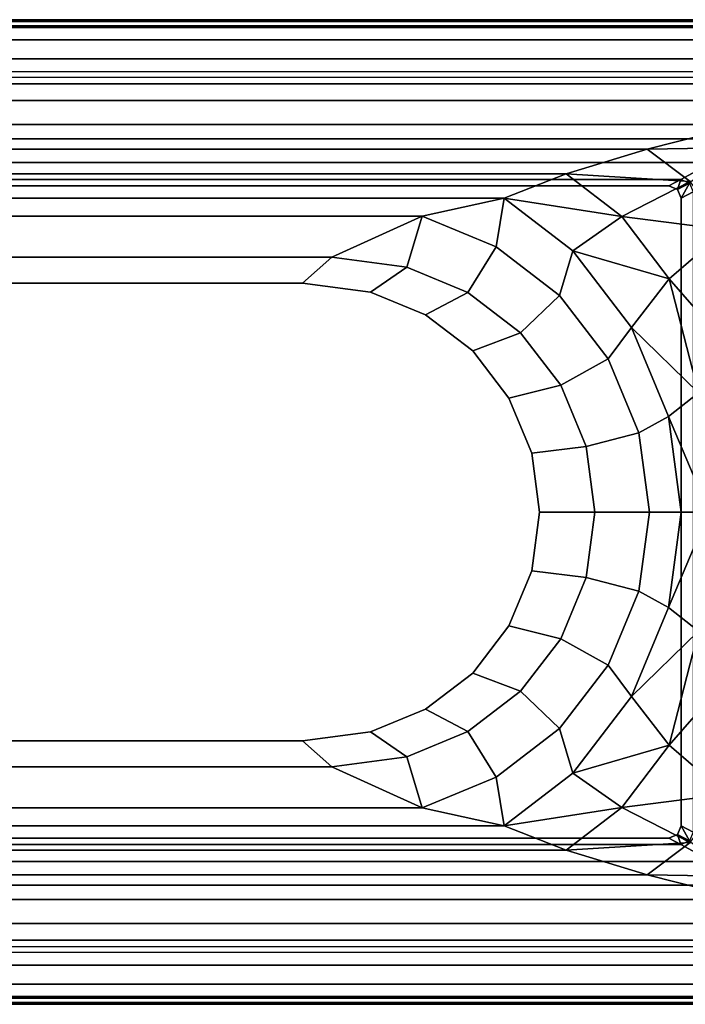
# Model space of a CAD drawing. Extents: x 0 to 1.8, y -0.8 to 0.
# Tile 4 of 5: x 0.96 to 1.5, y -0.8 to 0. Entities that reach past the tile are written whole.
import ezdxf

# ---------------------------------------------------------------- set-up
doc = ezdxf.new("R2010")
doc.units = 0
doc.header["$MEASUREMENT"] = 0
for name, color, linetype in [('L12_SCH_BQ190LAB2PDV_8', 7, 'CONTINUOUS'), ('L13_SCH_BQ190LAB2PDV_9', 7, 'CONTINUOUS'), ('L14_BW_BQ180LAB2V_4', 7, 'CONTINUOUS'), ('L15_BW_BQ180LAB2V_3', 7, 'CONTINUOUS'), ('L16_BW_BQ180LAB2V_1', 7, 'CONTINUOUS'), ('L17_BW_BQ180LAB2V_2', 7, 'CONTINUOUS'), ('L4_SCH_BQ190LAB2PDV_10', 7, 'CONTINUOUS'), ('L5_SCH_BQ190LAB2PDV_1', 7, 'CONTINUOUS'), ('L7_SCH_BQ190LAB2PDV_3', 7, 'CONTINUOUS'), ('L8_SCH_BQ190LAB2PDV_4', 7, 'CONTINUOUS'), ('L9_SCH_BQ190LAB2PDV_5', 7, 'CONTINUOUS')]:
    doc.layers.add(name, color=color, linetype=linetype)

msp = doc.modelspace()

# ---------------------------------------------------------------- linework, layer by layer
at = {"layer": 'L12_SCH_BQ190LAB2PDV_8', "color": 8, "invisible_edges": 8}
for points in [[(1.506729, -0.132723, 0.058821), (1.49967, -0.129781, 0.059143), (1.525062, -0.116091, 0.125812), (1.506729, -0.132723, 0.058821)], [(1.497071, -0.137929), (1.49, -0.135), (1.49967, -0.129781, 0.059143), (1.497071, -0.137929)], [(1.506729, -0.132723, 0.058821), (1.497071, -0.137929), (1.49967, -0.129781, 0.059143), (1.506729, -0.132723, 0.058821)], [(1.5, -0.145), (1.497071, -0.137929), (1.506729, -0.132723, 0.058821), (1.5, -0.145)], [(1.50967, -0.139781, 0.059143), (1.5, -0.145), (1.506729, -0.132723, 0.058821), (1.50967, -0.139781, 0.059143)]]:
    msp.add_3dface(points, dxfattribs=at)
at = {"layer": 'L13_SCH_BQ190LAB2PDV_9', "color": 8, "invisible_edges": 12}
for points in [[(1.79, 0, 0.6185), (0.01, 0, 0.6185), (0.010298, -0.0015, 0.62), (1.79, 0, 0.6185)], [(0.010298, -0.0015, 0.62), (1.789702, -0.0015, 0.62), (1.79, 0, 0.6185), (0.010298, -0.0015, 0.62)], [(0.01, -0.8, 0.6185), (1.79, -0.8, 0.6185), (1.789702, -0.7985, 0.62), (0.01, -0.8, 0.6185)], [(1.789702, -0.7985, 0.62), (0.010298, -0.7985, 0.62), (0.01, -0.8, 0.6185), (1.789702, -0.7985, 0.62)]]:
    msp.add_3dface(points, dxfattribs=at)
at = {"layer": 'L14_BW_BQ180LAB2V_4', "color": 8}
for points, invisible_edges in [([(1.747005, -0.047, 0.635), (0.052995, -0.047, 0.635), (0.155328, -0.065543, 0.576993), (1.747005, -0.047, 0.635)], 12), ([(0.155328, -0.065543, 0.576993), (1.644672, -0.065543, 0.576993), (1.747005, -0.047, 0.635), (0.155328, -0.065543, 0.576993)], 12), ([(1.644672, -0.065543, 0.576993), (0.155328, -0.065543, 0.576993), (0.247517, -0.08507, 0.504186), (1.644672, -0.065543, 0.576993)], 12), ([(0.247517, -0.08507, 0.504186), (1.552483, -0.08507, 0.504186), (1.644672, -0.065543, 0.576993), (0.247517, -0.08507, 0.504186)], 12), ([(1.552483, -0.08507, 0.504186), (0.247517, -0.08507, 0.504186), (0.327461, -0.105137, 0.418238), (1.552483, -0.08507, 0.504186)], 12), ([(0.327461, -0.105137, 0.418238), (1.472539, -0.105137, 0.418238), (1.552483, -0.08507, 0.504186), (0.327461, -0.105137, 0.418238)], 12), ([(1.472539, -0.105137, 0.418238), (1.576259, -0.103328, 0.498161), (1.552483, -0.08507, 0.504186), (1.472539, -0.105137, 0.418238)], 8), ([(1.507212, -0.131596, 0.413836), (1.576259, -0.103328, 0.498161), (1.472539, -0.105137, 0.418238), (1.507212, -0.131596, 0.413836)], 8), ([(1.472539, -0.105137, 0.418238), (0.327461, -0.105137, 0.418238), (0.39334, -0.125287, 0.321105), (1.472539, -0.105137, 0.418238)], 12), ([(0.39334, -0.125287, 0.321105), (1.40666, -0.125287, 0.321105), (1.472539, -0.105137, 0.418238), (0.39334, -0.125287, 0.321105)], 12), ([(1.40666, -0.125287, 0.321105), (1.507212, -0.131596, 0.413836), (1.472539, -0.105137, 0.418238), (1.40666, -0.125287, 0.321105)], 8), ([(1.40666, -0.125287, 0.321105), (0.39334, -0.125287, 0.321105), (0.443655, -0.145061, 0.215), (1.40666, -0.125287, 0.321105)], 12), ([(0.443655, -0.145061, 0.215), (1.356345, -0.145061, 0.215), (1.40666, -0.125287, 0.321105), (0.443655, -0.145061, 0.215)], 12), ([(1.356345, -0.145061, 0.215), (1.451911, -0.159906, 0.31811), (1.40666, -0.125287, 0.321105), (1.356345, -0.145061, 0.215)], 8), ([(1.451911, -0.159906, 0.31811), (1.507212, -0.131596, 0.413836), (1.40666, -0.125287, 0.321105), (1.451911, -0.159906, 0.31811)], 8), ([(1.451911, -0.159906, 0.31811), (1.536174, -0.170677, 0.409744), (1.507212, -0.131596, 0.413836), (1.451911, -0.159906, 0.31811)], 8), ([(1.356345, -0.145061, 0.215), (0.443655, -0.145061, 0.215), (0.510209, -0.159709, 0.165842), (1.356345, -0.145061, 0.215)], 12), ([(0.510209, -0.159709, 0.165842), (1.289791, -0.159709, 0.165842), (1.356345, -0.145061, 0.215), (0.510209, -0.159709, 0.165842)], 12), ([(1.349789, -0.184561, 0.165842), (1.356345, -0.145061, 0.215), (1.289791, -0.159709, 0.165842), (1.349789, -0.184561, 0.165842)], 8), ([(1.356345, -0.145061, 0.215), (1.349789, -0.184561, 0.165842), (1.401311, -0.224095, 0.165842), (1.356345, -0.145061, 0.215)], 12), ([(1.401311, -0.224095, 0.165842), (1.412132, -0.187868, 0.215), (1.356345, -0.145061, 0.215), (1.401311, -0.224095, 0.165842)], 12), ([(1.412132, -0.187868, 0.215), (1.451911, -0.159906, 0.31811), (1.356345, -0.145061, 0.215), (1.412132, -0.187868, 0.215)], 8), ([(1.289791, -0.159709, 0.165842), (0.510209, -0.159709, 0.165842), (0.583725, -0.193014, 0.138992), (1.289791, -0.159709, 0.165842)], 12), ([(0.583725, -0.193014, 0.138992), (1.216275, -0.193014, 0.138992), (1.289791, -0.159709, 0.165842), (0.583725, -0.193014, 0.138992)], 12), ([(1.289791, -0.159709, 0.165842), (1.216275, -0.193014, 0.138992), (1.277251, -0.201042, 0.138992), (1.289791, -0.159709, 0.165842)], 8), ([(1.349789, -0.184561, 0.165842), (1.289791, -0.159709, 0.165842), (1.277251, -0.201042, 0.138992), (1.349789, -0.184561, 0.165842)], 12), ([(1.412132, -0.187868, 0.215), (1.490262, -0.210493, 0.315361), (1.451911, -0.159906, 0.31811), (1.412132, -0.187868, 0.215)], 8), ([(1.490262, -0.210493, 0.315361), (1.536174, -0.170677, 0.409744), (1.451911, -0.159906, 0.31811), (1.490262, -0.210493, 0.315361)], 8), ([(1.490262, -0.210493, 0.315361), (1.553984, -0.283747, 0.406976), (1.536174, -0.170677, 0.409744), (1.490262, -0.210493, 0.315361)], 8), ([(1.277251, -0.201042, 0.138992), (1.326929, -0.221619, 0.138992), (1.349789, -0.184561, 0.165842), (1.277251, -0.201042, 0.138992)], 12), ([(1.401311, -0.224095, 0.165842), (1.349789, -0.184561, 0.165842), (1.326929, -0.221619, 0.138992), (1.401311, -0.224095, 0.165842)], 12), ([(1.459808, -0.25, 0.215), (1.412132, -0.187868, 0.215), (1.401311, -0.224095, 0.165842), (1.459808, -0.25, 0.215)], 12), ([(1.459808, -0.25, 0.215), (1.490262, -0.210493, 0.315361), (1.412132, -0.187868, 0.215), (1.459808, -0.25, 0.215)], 8), ([(1.216275, -0.193014, 0.138992), (0.583725, -0.193014, 0.138992), (0.607472, -0.214, 0.135), (1.216275, -0.193014, 0.138992)], 12), ([(0.607472, -0.214, 0.135), (1.192528, -0.214, 0.135), (1.216275, -0.193014, 0.138992), (0.607472, -0.214, 0.135)], 12), ([(1.277251, -0.201042, 0.138992), (1.216275, -0.193014, 0.138992), (1.192528, -0.214, 0.135), (1.277251, -0.201042, 0.138992)], 12), ([(1.192528, -0.214, 0.135), (1.247886, -0.221288, 0.135), (1.277251, -0.201042, 0.138992), (1.192528, -0.214, 0.135)], 12), ([(1.326929, -0.221619, 0.138992), (1.277251, -0.201042, 0.138992), (1.247886, -0.221288, 0.135), (1.326929, -0.221619, 0.138992)], 12), ([(0.507492, -0.560229, 0.135), (1.378712, -0.447886, 0.135), (0.607472, -0.214, 0.135), (0.507492, -0.560229, 0.135)], 15), ([(1.247886, -0.221288, 0.135), (1.192528, -0.214, 0.135), (0.607472, -0.214, 0.135), (1.247886, -0.221288, 0.135)], 12), ([(1.330826, -0.269174, 0.135), (1.247886, -0.221288, 0.135), (0.607472, -0.214, 0.135), (1.330826, -0.269174, 0.135)], 15), ([(1.378712, -0.447886, 0.135), (1.330826, -0.269174, 0.135), (0.607472, -0.214, 0.135), (1.378712, -0.447886, 0.135)], 15), ([(1.459808, -0.25, 0.215), (1.51418, -0.303128, 0.31352), (1.490262, -0.210493, 0.315361), (1.459808, -0.25, 0.215)], 8), ([(1.51418, -0.303128, 0.31352), (1.553984, -0.283747, 0.406976), (1.490262, -0.210493, 0.315361), (1.51418, -0.303128, 0.31352)], 8), ([(1.330826, -0.269174, 0.135), (1.292508, -0.239771, 0.135), (1.247886, -0.221288, 0.135), (1.330826, -0.269174, 0.135)], 12), ([(1.247886, -0.221288, 0.135), (1.292508, -0.239771, 0.135), (1.326929, -0.221619, 0.138992), (1.247886, -0.221288, 0.135)], 12), ([(1.369588, -0.254352, 0.138992), (1.326929, -0.221619, 0.138992), (1.292508, -0.239771, 0.135), (1.369588, -0.254352, 0.138992)], 12), ([(1.326929, -0.221619, 0.138992), (1.369588, -0.254352, 0.138992), (1.401311, -0.224095, 0.165842), (1.326929, -0.221619, 0.138992)], 12), ([(1.440844, -0.275616, 0.165842), (1.401311, -0.224095, 0.165842), (1.369588, -0.254352, 0.138992), (1.440844, -0.275616, 0.165842)], 12), ([(1.401311, -0.224095, 0.165842), (1.440844, -0.275616, 0.165842), (1.459808, -0.25, 0.215), (1.401311, -0.224095, 0.165842)], 12), ([(1.292508, -0.239771, 0.135), (1.330826, -0.269174, 0.135), (1.369588, -0.254352, 0.138992), (1.292508, -0.239771, 0.135)], 12), ([(1.402321, -0.297012, 0.138992), (1.369588, -0.254352, 0.138992), (1.330826, -0.269174, 0.135), (1.402321, -0.297012, 0.138992)], 12), ([(1.369588, -0.254352, 0.138992), (1.402321, -0.297012, 0.138992), (1.440844, -0.275616, 0.165842), (1.369588, -0.254352, 0.138992)], 12), ([(1.489778, -0.322354, 0.215), (1.459808, -0.25, 0.215), (1.440844, -0.275616, 0.165842), (1.489778, -0.322354, 0.215)], 12), ([(1.489778, -0.322354, 0.215), (1.51418, -0.303128, 0.31352), (1.459808, -0.25, 0.215), (1.489778, -0.322354, 0.215)], 8), ([(1.378712, -0.352114, 0.135), (1.360229, -0.307492, 0.135), (1.330826, -0.269174, 0.135), (1.378712, -0.352114, 0.135)], 12), ([(1.378712, -0.447886, 0.135), (1.378712, -0.352114, 0.135), (1.330826, -0.269174, 0.135), (1.378712, -0.447886, 0.135)], 15), ([(1.330826, -0.269174, 0.135), (1.360229, -0.307492, 0.135), (1.402321, -0.297012, 0.138992), (1.330826, -0.269174, 0.135)], 12), ([(1.465696, -0.335614, 0.165842), (1.440844, -0.275616, 0.165842), (1.402321, -0.297012, 0.138992), (1.465696, -0.335614, 0.165842)], 12), ([(1.440844, -0.275616, 0.165842), (1.465696, -0.335614, 0.165842), (1.489778, -0.322354, 0.215), (1.440844, -0.275616, 0.165842)], 12), ([(1.422898, -0.346689, 0.138992), (1.402321, -0.297012, 0.138992), (1.360229, -0.307492, 0.135), (1.422898, -0.346689, 0.138992)], 12), ([(1.402321, -0.297012, 0.138992), (1.422898, -0.346689, 0.138992), (1.465696, -0.335614, 0.165842), (1.402321, -0.297012, 0.138992)], 12), ([(1.489778, -0.322354, 0.215), (1.522338, -0.4, 0.312892), (1.51418, -0.303128, 0.31352), (1.489778, -0.322354, 0.215)], 8), ([(1.360229, -0.307492, 0.135), (1.378712, -0.352114, 0.135), (1.422898, -0.346689, 0.138992), (1.360229, -0.307492, 0.135)], 12), ([(1.5, -0.4, 0.215), (1.489778, -0.322354, 0.215), (1.465696, -0.335614, 0.165842), (1.5, -0.4, 0.215)], 12), ([(1.5, -0.4, 0.215), (1.522338, -0.4, 0.312892), (1.489778, -0.322354, 0.215), (1.5, -0.4, 0.215)], 8), ([(1.474173, -0.4, 0.165842), (1.465696, -0.335614, 0.165842), (1.422898, -0.346689, 0.138992), (1.474173, -0.4, 0.165842)], 12), ([(1.465696, -0.335614, 0.165842), (1.474173, -0.4, 0.165842), (1.5, -0.4, 0.215), (1.465696, -0.335614, 0.165842)], 12), ([(1.429917, -0.4, 0.138992), (1.422898, -0.346689, 0.138992), (1.378712, -0.352114, 0.135), (1.429917, -0.4, 0.138992)], 12), ([(1.422898, -0.346689, 0.138992), (1.429917, -0.4, 0.138992), (1.474173, -0.4, 0.165842), (1.422898, -0.346689, 0.138992)], 12), ([(1.378712, -0.447886, 0.135), (1.385016, -0.4, 0.135), (1.378712, -0.352114, 0.135), (1.378712, -0.447886, 0.135)], 12), ([(1.378712, -0.352114, 0.135), (1.385016, -0.4, 0.135), (1.429917, -0.4, 0.138992), (1.378712, -0.352114, 0.135)], 12), ([(1.385016, -0.4, 0.135), (1.378712, -0.447886, 0.135), (1.422898, -0.453311, 0.138992), (1.385016, -0.4, 0.135)], 12), ([(1.422898, -0.453311, 0.138992), (1.429917, -0.4, 0.138992), (1.385016, -0.4, 0.135), (1.422898, -0.453311, 0.138992)], 12), ([(1.429917, -0.4, 0.138992), (1.422898, -0.453311, 0.138992), (1.465696, -0.464386, 0.165842), (1.429917, -0.4, 0.138992)], 12), ([(1.465696, -0.464386, 0.165842), (1.474173, -0.4, 0.165842), (1.429917, -0.4, 0.138992), (1.465696, -0.464386, 0.165842)], 12), ([(1.474173, -0.4, 0.165842), (1.465696, -0.464386, 0.165842), (1.489778, -0.477646, 0.215), (1.474173, -0.4, 0.165842)], 12), ([(1.489778, -0.477646, 0.215), (1.5, -0.4, 0.215), (1.474173, -0.4, 0.165842), (1.489778, -0.477646, 0.215)], 12), ([(1.522338, -0.4, 0.312892), (1.489778, -0.477646, 0.215), (1.51418, -0.496872, 0.31352), (1.522338, -0.4, 0.312892)], 8), ([(1.522338, -0.4, 0.312892), (1.5, -0.4, 0.215), (1.489778, -0.477646, 0.215), (1.522338, -0.4, 0.312892)], 8), ([(0.507492, -0.560229, 0.135), (1.247886, -0.578712, 0.135), (1.378712, -0.447886, 0.135), (0.507492, -0.560229, 0.135)], 15), ([(1.247886, -0.578712, 0.135), (1.330826, -0.530826, 0.135), (1.378712, -0.447886, 0.135), (1.247886, -0.578712, 0.135)], 15), ([(1.330826, -0.530826, 0.135), (1.360229, -0.492508, 0.135), (1.378712, -0.447886, 0.135), (1.330826, -0.530826, 0.135)], 12), ([(1.378712, -0.447886, 0.135), (1.360229, -0.492508, 0.135), (1.402321, -0.502988, 0.138992), (1.378712, -0.447886, 0.135)], 12), ([(1.402321, -0.502988, 0.138992), (1.422898, -0.453311, 0.138992), (1.378712, -0.447886, 0.135), (1.402321, -0.502988, 0.138992)], 12), ([(1.422898, -0.453311, 0.138992), (1.402321, -0.502988, 0.138992), (1.440844, -0.524384, 0.165842), (1.422898, -0.453311, 0.138992)], 12), ([(1.440844, -0.524384, 0.165842), (1.465696, -0.464386, 0.165842), (1.422898, -0.453311, 0.138992), (1.440844, -0.524384, 0.165842)], 12), ([(1.465696, -0.464386, 0.165842), (1.440844, -0.524384, 0.165842), (1.459808, -0.55, 0.215), (1.465696, -0.464386, 0.165842)], 12), ([(1.459808, -0.55, 0.215), (1.489778, -0.477646, 0.215), (1.465696, -0.464386, 0.165842), (1.459808, -0.55, 0.215)], 12), ([(1.51418, -0.496872, 0.31352), (1.489778, -0.477646, 0.215), (1.459808, -0.55, 0.215), (1.51418, -0.496872, 0.31352)], 8), ([(1.360229, -0.492508, 0.135), (1.330826, -0.530826, 0.135), (1.369588, -0.545648, 0.138992), (1.360229, -0.492508, 0.135)], 12), ([(1.369588, -0.545648, 0.138992), (1.402321, -0.502988, 0.138992), (1.360229, -0.492508, 0.135), (1.369588, -0.545648, 0.138992)], 12), ([(1.402321, -0.502988, 0.138992), (1.369588, -0.545648, 0.138992), (1.401311, -0.575905, 0.165842), (1.402321, -0.502988, 0.138992)], 12), ([(1.401311, -0.575905, 0.165842), (1.440844, -0.524384, 0.165842), (1.402321, -0.502988, 0.138992), (1.401311, -0.575905, 0.165842)], 12), ([(1.51418, -0.496872, 0.31352), (1.459808, -0.55, 0.215), (1.490262, -0.589507, 0.315361), (1.51418, -0.496872, 0.31352)], 8), ([(1.553984, -0.516253, 0.406976), (1.51418, -0.496872, 0.31352), (1.490262, -0.589507, 0.315361), (1.553984, -0.516253, 0.406976)], 8), ([(1.553984, -0.516253, 0.406976), (1.490262, -0.589507, 0.315361), (1.536174, -0.629323, 0.409744), (1.553984, -0.516253, 0.406976)], 8), ([(1.440844, -0.524384, 0.165842), (1.401311, -0.575905, 0.165842), (1.412132, -0.612132, 0.215), (1.440844, -0.524384, 0.165842)], 12), ([(1.412132, -0.612132, 0.215), (1.459808, -0.55, 0.215), (1.440844, -0.524384, 0.165842), (1.412132, -0.612132, 0.215)], 12), ([(1.247886, -0.578712, 0.135), (1.292508, -0.560229, 0.135), (1.330826, -0.530826, 0.135), (1.247886, -0.578712, 0.135)], 12), ([(1.330826, -0.530826, 0.135), (1.292508, -0.560229, 0.135), (1.326929, -0.578381, 0.138992), (1.330826, -0.530826, 0.135)], 12), ([(1.326929, -0.578381, 0.138992), (1.369588, -0.545648, 0.138992), (1.330826, -0.530826, 0.135), (1.326929, -0.578381, 0.138992)], 12), ([(1.369588, -0.545648, 0.138992), (1.326929, -0.578381, 0.138992), (1.349789, -0.615439, 0.165842), (1.369588, -0.545648, 0.138992)], 12), ([(1.349789, -0.615439, 0.165842), (1.401311, -0.575905, 0.165842), (1.369588, -0.545648, 0.138992), (1.349789, -0.615439, 0.165842)], 12), ([(1.490262, -0.589507, 0.315361), (1.459808, -0.55, 0.215), (1.412132, -0.612132, 0.215), (1.490262, -0.589507, 0.315361)], 8), ([(0.507492, -0.560229, 0.135), (0.607472, -0.586, 0.135), (1.247886, -0.578712, 0.135), (0.507492, -0.560229, 0.135)], 15), ([(1.292508, -0.560229, 0.135), (1.247886, -0.578712, 0.135), (1.277251, -0.598958, 0.138992), (1.292508, -0.560229, 0.135)], 12), ([(1.277251, -0.598958, 0.138992), (1.326929, -0.578381, 0.138992), (1.292508, -0.560229, 0.135), (1.277251, -0.598958, 0.138992)], 12), ([(1.412132, -0.612132, 0.215), (1.401311, -0.575905, 0.165842), (1.349789, -0.615439, 0.165842), (1.412132, -0.612132, 0.215)], 12), ([(0.607472, -0.586, 0.135), (1.192528, -0.586, 0.135), (1.247886, -0.578712, 0.135), (0.607472, -0.586, 0.135)], 12), ([(1.247886, -0.578712, 0.135), (1.192528, -0.586, 0.135), (1.216275, -0.606986, 0.138992), (1.247886, -0.578712, 0.135)], 12), ([(1.216275, -0.606986, 0.138992), (1.277251, -0.598958, 0.138992), (1.247886, -0.578712, 0.135), (1.216275, -0.606986, 0.138992)], 12), ([(1.326929, -0.578381, 0.138992), (1.277251, -0.598958, 0.138992), (1.289791, -0.640291, 0.165842), (1.326929, -0.578381, 0.138992)], 12), ([(1.289791, -0.640291, 0.165842), (1.349789, -0.615439, 0.165842), (1.326929, -0.578381, 0.138992), (1.289791, -0.640291, 0.165842)], 12), ([(0.583725, -0.606986, 0.138992), (1.216275, -0.606986, 0.138992), (1.192528, -0.586, 0.135), (0.583725, -0.606986, 0.138992)], 12), ([(1.192528, -0.586, 0.135), (0.607472, -0.586, 0.135), (0.583725, -0.606986, 0.138992), (1.192528, -0.586, 0.135)], 12), ([(1.490262, -0.589507, 0.315361), (1.412132, -0.612132, 0.215), (1.451911, -0.640094, 0.31811), (1.490262, -0.589507, 0.315361)], 8), ([(1.536174, -0.629323, 0.409744), (1.490262, -0.589507, 0.315361), (1.451911, -0.640094, 0.31811), (1.536174, -0.629323, 0.409744)], 8), ([(1.216275, -0.606986, 0.138992), (1.289791, -0.640291, 0.165842), (1.277251, -0.598958, 0.138992), (1.216275, -0.606986, 0.138992)], 8), ([(0.510209, -0.640291, 0.165842), (1.289791, -0.640291, 0.165842), (1.216275, -0.606986, 0.138992), (0.510209, -0.640291, 0.165842)], 12), ([(1.216275, -0.606986, 0.138992), (0.583725, -0.606986, 0.138992), (0.510209, -0.640291, 0.165842), (1.216275, -0.606986, 0.138992)], 12), ([(1.356345, -0.654939, 0.215), (1.349789, -0.615439, 0.165842), (1.289791, -0.640291, 0.165842), (1.356345, -0.654939, 0.215)], 8), ([(1.349789, -0.615439, 0.165842), (1.356345, -0.654939, 0.215), (1.412132, -0.612132, 0.215), (1.349789, -0.615439, 0.165842)], 12), ([(1.451911, -0.640094, 0.31811), (1.412132, -0.612132, 0.215), (1.356345, -0.654939, 0.215), (1.451911, -0.640094, 0.31811)], 8), ([(1.536174, -0.629323, 0.409744), (1.451911, -0.640094, 0.31811), (1.507212, -0.668404, 0.413836), (1.536174, -0.629323, 0.409744)], 8), ([(0.443655, -0.654939, 0.215), (1.356345, -0.654939, 0.215), (1.289791, -0.640291, 0.165842), (0.443655, -0.654939, 0.215)], 12), ([(1.289791, -0.640291, 0.165842), (0.510209, -0.640291, 0.165842), (0.443655, -0.654939, 0.215), (1.289791, -0.640291, 0.165842)], 12), ([(1.451911, -0.640094, 0.31811), (1.356345, -0.654939, 0.215), (1.40666, -0.674713, 0.321105), (1.451911, -0.640094, 0.31811)], 8), ([(1.507212, -0.668404, 0.413836), (1.451911, -0.640094, 0.31811), (1.40666, -0.674713, 0.321105), (1.507212, -0.668404, 0.413836)], 8), ([(0.39334, -0.674713, 0.321105), (1.40666, -0.674713, 0.321105), (1.356345, -0.654939, 0.215), (0.39334, -0.674713, 0.321105)], 12), ([(1.356345, -0.654939, 0.215), (0.443655, -0.654939, 0.215), (0.39334, -0.674713, 0.321105), (1.356345, -0.654939, 0.215)], 12), ([(1.507212, -0.668404, 0.413836), (1.40666, -0.674713, 0.321105), (1.472539, -0.694863, 0.418238), (1.507212, -0.668404, 0.413836)], 8), ([(1.576259, -0.696672, 0.498161), (1.507212, -0.668404, 0.413836), (1.472539, -0.694863, 0.418238), (1.576259, -0.696672, 0.498161)], 8), ([(0.327461, -0.694863, 0.418238), (1.472539, -0.694863, 0.418238), (1.40666, -0.674713, 0.321105), (0.327461, -0.694863, 0.418238)], 12), ([(1.40666, -0.674713, 0.321105), (0.39334, -0.674713, 0.321105), (0.327461, -0.694863, 0.418238), (1.40666, -0.674713, 0.321105)], 12), ([(0.247517, -0.71493, 0.504186), (1.552483, -0.71493, 0.504186), (1.472539, -0.694863, 0.418238), (0.247517, -0.71493, 0.504186)], 12), ([(1.472539, -0.694863, 0.418238), (0.327461, -0.694863, 0.418238), (0.247517, -0.71493, 0.504186), (1.472539, -0.694863, 0.418238)], 12), ([(1.576259, -0.696672, 0.498161), (1.472539, -0.694863, 0.418238), (1.552483, -0.71493, 0.504186), (1.576259, -0.696672, 0.498161)], 8), ([(0.155328, -0.734457, 0.576993), (1.644672, -0.734457, 0.576993), (1.552483, -0.71493, 0.504186), (0.155328, -0.734457, 0.576993)], 12), ([(1.552483, -0.71493, 0.504186), (0.247517, -0.71493, 0.504186), (0.155328, -0.734457, 0.576993), (1.552483, -0.71493, 0.504186)], 12), ([(0.052995, -0.753, 0.635), (1.747005, -0.753, 0.635), (1.644672, -0.734457, 0.576993), (0.052995, -0.753, 0.635)], 12), ([(1.644672, -0.734457, 0.576993), (0.155328, -0.734457, 0.576993), (0.052995, -0.753, 0.635), (1.644672, -0.734457, 0.576993)], 12)]:
    msp.add_3dface(points, dxfattribs=dict(at, invisible_edges=invisible_edges))
at = {"layer": 'L15_BW_BQ180LAB2V_3', "color": 8, "invisible_edges": 12}
for points in [[(0.01, 0, 0.6215), (1.79, 0, 0.6215), (1.789702, -0.0015, 0.62), (0.01, 0, 0.6215)], [(1.789702, -0.0015, 0.62), (0.010298, -0.0015, 0.62), (0.01, 0, 0.6215), (1.789702, -0.0015, 0.62)], [(0.01, 0, 0.635), (1.79, 0, 0.635), (1.79, 0, 0.6215), (0.01, 0, 0.635)], [(1.79, 0, 0.6215), (0.01, 0, 0.6215), (0.01, 0, 0.635), (1.79, 0, 0.6215)], [(1.79, 0, 0.635), (0.01, 0, 0.635), (0.010995, -0.005, 0.64), (1.79, 0, 0.635)], [(0.010995, -0.005, 0.64), (1.789005, -0.005, 0.64), (1.79, 0, 0.635), (0.010995, -0.005, 0.64)], [(0.01, -0.8, 0.635), (1.79, -0.8, 0.635), (1.789005, -0.795, 0.64), (0.01, -0.8, 0.635)], [(1.789005, -0.795, 0.64), (0.010995, -0.795, 0.64), (0.01, -0.8, 0.635), (1.789005, -0.795, 0.64)], [(1.79, -0.8, 0.6215), (0.01, -0.8, 0.6215), (0.010298, -0.7985, 0.62), (1.79, -0.8, 0.6215)], [(1.79, -0.8, 0.635), (0.01, -0.8, 0.635), (0.01, -0.8, 0.6215), (1.79, -0.8, 0.635)], [(0.01, -0.8, 0.6215), (1.79, -0.8, 0.6215), (1.79, -0.8, 0.635), (0.01, -0.8, 0.6215)], [(0.010298, -0.7985, 0.62), (1.789702, -0.7985, 0.62), (1.79, -0.8, 0.6215), (0.010298, -0.7985, 0.62)]]:
    msp.add_3dface(points, dxfattribs=at)
at = {"layer": 'L16_BW_BQ180LAB2V_1', "color": 8, "invisible_edges": 12}
for points in [[(1.747005, -0.047, 0.635), (0.052995, -0.047, 0.635), (0.052, -0.042, 0.64), (1.747005, -0.047, 0.635)], [(0.052, -0.042, 0.64), (1.748, -0.042, 0.64), (1.747005, -0.047, 0.635), (0.052, -0.042, 0.64)], [(1.748, -0.758, 0.64), (0.052, -0.758, 0.64), (0.052995, -0.753, 0.635), (1.748, -0.758, 0.64)], [(0.052995, -0.753, 0.635), (1.747005, -0.753, 0.635), (1.748, -0.758, 0.64), (0.052995, -0.753, 0.635)]]:
    msp.add_3dface(points, dxfattribs=at)
at = {"layer": 'L17_BW_BQ180LAB2V_2', "color": 8}
for points, invisible_edges in [([(1.789005, -0.005, 0.64), (0.010995, -0.005, 0.64), (0.006756, -0.006756, 0.64), (1.789005, -0.005, 0.64)], 12), ([(0.052, -0.042, 0.64), (1.789005, -0.005, 0.64), (0.006756, -0.006756, 0.64), (0.052, -0.042, 0.64)], 15), ([(0.052, -0.042, 0.64), (1.748, -0.042, 0.64), (1.789005, -0.005, 0.64), (0.052, -0.042, 0.64)], 14), ([(0.010995, -0.795, 0.64), (1.795, -0.789005, 0.64), (1.748, -0.758, 0.64), (0.010995, -0.795, 0.64)], 15), ([(0.010995, -0.795, 0.64), (1.748, -0.758, 0.64), (0.052, -0.758, 0.64), (0.010995, -0.795, 0.64)], 13), ([(0.010995, -0.795, 0.64), (1.789005, -0.795, 0.64), (1.795, -0.789005, 0.64), (0.010995, -0.795, 0.64)], 14)]:
    msp.add_3dface(points, dxfattribs=dict(at, invisible_edges=invisible_edges))
at = {"layer": 'L4_SCH_BQ190LAB2PDV_10', "color": 8}
for points, invisible_edges in [([(0.302929, -0.137929), (0.31, -0.135), (1.49, -0.135), (0.302929, -0.137929)], 12), ([(0.302929, -0.137929), (1.49, -0.135), (1.5, -0.145), (0.302929, -0.137929)], 15), ([(1.49, -0.135), (1.497071, -0.137929), (1.5, -0.145), (1.49, -0.135)], 12), ([(0.302929, -0.137929), (1.5, -0.145), (0.31, -0.665), (0.302929, -0.137929)], 15), ([(1.5, -0.145), (1.497071, -0.662071), (0.31, -0.665), (1.5, -0.145)], 15), ([(1.5, -0.145), (1.5, -0.655), (1.497071, -0.662071), (1.5, -0.145)], 12), ([(1.497071, -0.662071), (1.49, -0.665), (0.31, -0.665), (1.497071, -0.662071)], 12)]:
    msp.add_3dface(points, dxfattribs=dict(at, invisible_edges=invisible_edges))
at = {"layer": 'L5_SCH_BQ190LAB2PDV_1', "color": 8}
for points, invisible_edges in [([(0.017231, -0.006242, 0.558357), (0.01, 0, 0.6185), (1.79, 0, 0.6185), (0.017231, -0.006242, 0.558357)], 12), ([(1.79, 0, 0.6185), (1.782769, -0.006242, 0.558357), (0.017231, -0.006242, 0.558357), (1.79, 0, 0.6185)], 12), ([(0.036085, -0.016421, 0.489306), (0.017231, -0.006242, 0.558357), (1.782769, -0.006242, 0.558357), (0.036085, -0.016421, 0.489306)], 12), ([(1.782769, -0.006242, 0.558357), (1.763915, -0.016421, 0.489306), (0.036085, -0.016421, 0.489306), (1.782769, -0.006242, 0.558357)], 12), ([(0.071801, -0.031908, 0.416405), (0.036085, -0.016421, 0.489306), (1.763915, -0.016421, 0.489306), (0.071801, -0.031908, 0.416405)], 12), ([(1.763915, -0.016421, 0.489306), (1.728199, -0.031908, 0.416405), (0.071801, -0.031908, 0.416405), (1.763915, -0.016421, 0.489306)], 12), ([(0.121819, -0.052055, 0.342468), (0.071801, -0.031908, 0.416405), (1.728199, -0.031908, 0.416405), (0.121819, -0.052055, 0.342468)], 12), ([(1.728199, -0.031908, 0.416405), (1.678181, -0.052055, 0.342468), (0.121819, -0.052055, 0.342468), (1.728199, -0.031908, 0.416405)], 12), ([(0.178629, -0.07455, 0.268869), (0.121819, -0.052055, 0.342468), (1.678181, -0.052055, 0.342468), (0.178629, -0.07455, 0.268869)], 12), ([(0.232621, -0.096757, 0.196347), (0.178629, -0.07455, 0.268869), (1.678181, -0.052055, 0.342468), (0.232621, -0.096757, 0.196347)], 14), ([(1.678181, -0.052055, 0.342468), (1.621371, -0.07455, 0.268869), (0.232621, -0.096757, 0.196347), (1.678181, -0.052055, 0.342468)], 14), ([(1.621371, -0.07455, 0.268869), (1.567379, -0.096757, 0.196347), (0.232621, -0.096757, 0.196347), (1.621371, -0.07455, 0.268869)], 12), ([(0.274938, -0.116091, 0.125812), (0.232621, -0.096757, 0.196347), (1.567379, -0.096757, 0.196347), (0.274938, -0.116091, 0.125812)], 12), ([(1.567379, -0.096757, 0.196347), (1.525062, -0.116091, 0.125812), (0.274938, -0.116091, 0.125812), (1.567379, -0.096757, 0.196347)], 12), ([(0.30033, -0.129781, 0.059143), (0.274938, -0.116091, 0.125812), (1.525062, -0.116091, 0.125812), (0.30033, -0.129781, 0.059143)], 12), ([(1.525062, -0.116091, 0.125812), (1.49967, -0.129781, 0.059143), (0.30033, -0.129781, 0.059143), (1.525062, -0.116091, 0.125812)], 12), ([(0.31, -0.135), (0.30033, -0.129781, 0.059143), (1.49967, -0.129781, 0.059143), (0.31, -0.135)], 12), ([(1.49967, -0.129781, 0.059143), (1.49, -0.135), (0.31, -0.135), (1.49967, -0.129781, 0.059143)], 12)]:
    msp.add_3dface(points, dxfattribs=dict(at, invisible_edges=invisible_edges))
at = {"layer": 'L7_SCH_BQ190LAB2PDV_3', "color": 8, "invisible_edges": 8}
for points in [[(1.497071, -0.662071), (1.5, -0.655), (1.506729, -0.667277, 0.058821), (1.497071, -0.662071)], [(1.5, -0.655), (1.50967, -0.660219, 0.059143), (1.506729, -0.667277, 0.058821), (1.5, -0.655)], [(1.49, -0.665), (1.497071, -0.662071), (1.49967, -0.670219, 0.059143), (1.49, -0.665)], [(1.497071, -0.662071), (1.506729, -0.667277, 0.058821), (1.49967, -0.670219, 0.059143), (1.497071, -0.662071)], [(1.49967, -0.670219, 0.059143), (1.506729, -0.667277, 0.058821), (1.525062, -0.683909, 0.125812), (1.49967, -0.670219, 0.059143)]]:
    msp.add_3dface(points, dxfattribs=at)
at = {"layer": 'L8_SCH_BQ190LAB2PDV_4', "color": 8, "invisible_edges": 12}
for points in [[(1.5, -0.655), (1.5, -0.145), (1.50967, -0.139781, 0.059143), (1.5, -0.655)], [(1.50967, -0.139781, 0.059143), (1.50967, -0.660219, 0.059143), (1.5, -0.655), (1.50967, -0.139781, 0.059143)]]:
    msp.add_3dface(points, dxfattribs=at)
at = {"layer": 'L9_SCH_BQ190LAB2PDV_5', "color": 8}
for points, invisible_edges in [([(0.274938, -0.683909, 0.125812), (0.30033, -0.670219, 0.059143), (1.49967, -0.670219, 0.059143), (0.274938, -0.683909, 0.125812)], 12), ([(1.49967, -0.670219, 0.059143), (1.525062, -0.683909, 0.125812), (0.274938, -0.683909, 0.125812), (1.49967, -0.670219, 0.059143)], 12), ([(0.30033, -0.670219, 0.059143), (0.31, -0.665), (1.49, -0.665), (0.30033, -0.670219, 0.059143)], 12), ([(1.49, -0.665), (1.49967, -0.670219, 0.059143), (0.30033, -0.670219, 0.059143), (1.49, -0.665)], 12), ([(0.232621, -0.703243, 0.196347), (0.274938, -0.683909, 0.125812), (1.525062, -0.683909, 0.125812), (0.232621, -0.703243, 0.196347)], 12), ([(1.525062, -0.683909, 0.125812), (1.567379, -0.703243, 0.196347), (0.232621, -0.703243, 0.196347), (1.525062, -0.683909, 0.125812)], 12), ([(0.121819, -0.747945, 0.342468), (0.178629, -0.72545, 0.268869), (1.567379, -0.703243, 0.196347), (0.121819, -0.747945, 0.342468)], 14), ([(1.567379, -0.703243, 0.196347), (1.621371, -0.72545, 0.268869), (0.121819, -0.747945, 0.342468), (1.567379, -0.703243, 0.196347)], 14), ([(0.178629, -0.72545, 0.268869), (0.232621, -0.703243, 0.196347), (1.567379, -0.703243, 0.196347), (0.178629, -0.72545, 0.268869)], 12), ([(1.621371, -0.72545, 0.268869), (1.678181, -0.747945, 0.342468), (0.121819, -0.747945, 0.342468), (1.621371, -0.72545, 0.268869)], 12), ([(0.071801, -0.768092, 0.416405), (0.121819, -0.747945, 0.342468), (1.678181, -0.747945, 0.342468), (0.071801, -0.768092, 0.416405)], 12), ([(1.678181, -0.747945, 0.342468), (1.728199, -0.768092, 0.416405), (0.071801, -0.768092, 0.416405), (1.678181, -0.747945, 0.342468)], 12), ([(0.036085, -0.783579, 0.489306), (0.071801, -0.768092, 0.416405), (1.728199, -0.768092, 0.416405), (0.036085, -0.783579, 0.489306)], 12), ([(1.728199, -0.768092, 0.416405), (1.763915, -0.783579, 0.489306), (0.036085, -0.783579, 0.489306), (1.728199, -0.768092, 0.416405)], 12), ([(0.017231, -0.793758, 0.558357), (0.036085, -0.783579, 0.489306), (1.763915, -0.783579, 0.489306), (0.017231, -0.793758, 0.558357)], 12), ([(1.763915, -0.783579, 0.489306), (1.782769, -0.793758, 0.558357), (0.017231, -0.793758, 0.558357), (1.763915, -0.783579, 0.489306)], 12), ([(0.01, -0.8, 0.6185), (0.017231, -0.793758, 0.558357), (1.782769, -0.793758, 0.558357), (0.01, -0.8, 0.6185)], 12), ([(1.782769, -0.793758, 0.558357), (1.79, -0.8, 0.6185), (0.01, -0.8, 0.6185), (1.782769, -0.793758, 0.558357)], 12)]:
    msp.add_3dface(points, dxfattribs=dict(at, invisible_edges=invisible_edges))

doc.saveas('drawing.dxf')
